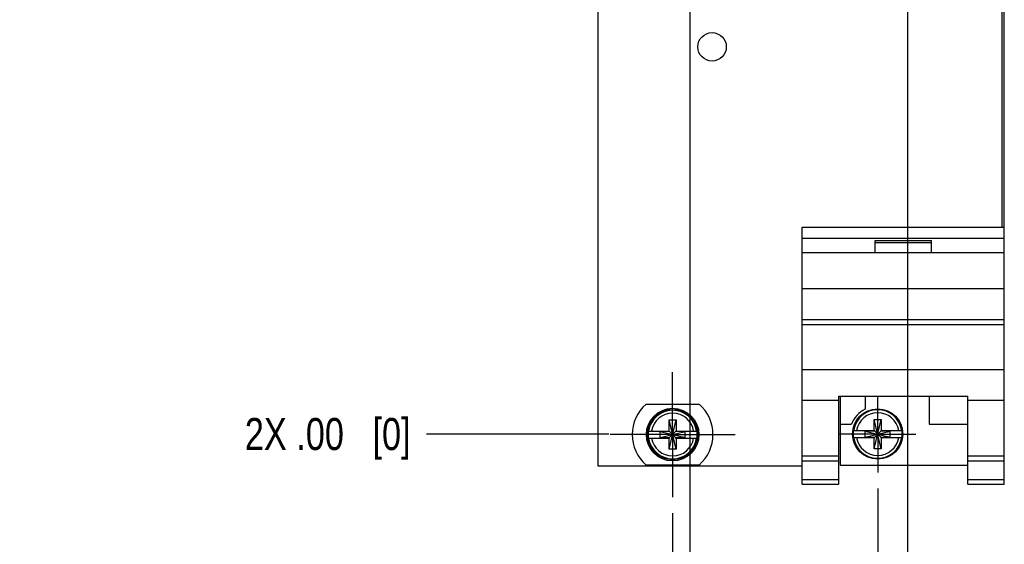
# Model space of a CAD drawing. Header units: inches. Extents: x 0 to 22, y 0 to 17.
# Tile 3 of 22: x 4.4 to 8.2, y 6.1 to 8.1. Entities that reach past the tile are written whole.
import ezdxf

# ---------------------------------------------------------------- set-up
doc = ezdxf.new("R2010")
doc.units = ezdxf.units.IN
doc.header["$LTSCALE"] = 1.21
doc.header["$MEASUREMENT"] = 0
doc.linetypes.add('CENTER', pattern=[0.6, 0.375, -0.075, 0.075, -0.075])
doc.layers.get('0').update_dxf_attribs({"linetype": 'CONTINUOUS'})
doc.layers.add('DEFAULT_1', color=7, linetype='CENTER')
doc.layers.add('DIMENSIONS', color=7, linetype='CONTINUOUS')
doc.styles.get("Standard").update_dxf_attribs({"font": 'txt', "width": 0.8})
doc.dimstyles.new('DIMSTYLE_1', dxfattribs={"dimtxt": 0.125, "dimasz": 0.18, "dimexe": 0.125, "dimexo": 0.0625, "dimgap": 0.03125, "dimtad": 0, "dimtih": 1, "dimtoh": 1, "dimzin": 4, "dimdsep": 46, "dimtxsty": 'STANDARD', "dimblk": '_FILLED', "dimblk1": '_FILLED', "dimblk2": '_FILLED', "dimcen": 0.09, "dimadec": 0, "dimazin": 0, "dimtp": 0.005, "dimtm": 0.005, "dimtfac": 1, "dimtofl": 0, "dimtmove": 0, "dimatfit": 3, "dimldrblk": '_FILLED', "dimfxl": 1, "dimtolj": 1, "dimtzin": 4, "dimarcsym": 0})
doc.dimstyles.new('DIMSTYLE_2', dxfattribs={"dimtxt": 0.125, "dimasz": 0.18, "dimexe": 0.125, "dimexo": 0.0625, "dimgap": 0.03125, "dimtad": 0, "dimtih": 1, "dimtoh": 1, "dimzin": 4, "dimdsep": 46, "dimtxsty": 'STANDARD', "dimblk": '_FILLED', "dimblk1": '_FILLED', "dimblk2": '_FILLED', "dimcen": 0.09, "dimadec": 0, "dimazin": 0, "dimtp": 0.01, "dimtm": 0.01, "dimtfac": 1, "dimtofl": 0, "dimtmove": 0, "dimatfit": 3, "dimldrblk": '_FILLED', "dimfxl": 1, "dimtolj": 1, "dimtzin": 4, "dimarcsym": 0})

# ---------------------------------------------------------------- blocks, each defined once
blk = doc.blocks.new('*D4')
at = {"layer": 'DIMENSIONS', "color": 2, "linetype": 'CONTINUOUS'}
blk.add_line((6.9469, 6.2017), (6.9469, 5.6275), dxfattribs=at)
at = {"layer": 'DIMENSIONS', "color": 2, "linetype": 'CONTINUOUS', "insert": (6.8844, 5.565), "char_height": 0.125, "width": 1.325, "attachment_point": 3, "rotation": 90, "line_spacing_factor": 0.9}
blk.add_mtext('2X .80{\\Ftxt.shx;\\W1.000000;\\H0.125000; }[20.3]', dxfattribs=at)
blk = doc.blocks.new('_FILLED')
at = {"color": 0, "linetype": 'BYBLOCK'}
blk.add_solid([(0, 0), (-1, 0.174), (-1, -0.174)], dxfattribs=at)
blk = doc.blocks.new('*D5')
at = {"layer": 'DIMENSIONS', "color": 2, "linetype": 'CONTINUOUS'}
blk.add_line((7.7469, 6.298), (7.7469, 5.6275), dxfattribs=at)
at = {"layer": 'DIMENSIONS', "color": 2, "linetype": 'CONTINUOUS', "insert": (7.6844, 5.565), "char_height": 0.125, "width": 1.025, "attachment_point": 3, "rotation": 90, "line_spacing_factor": 0.9}
blk.add_mtext('2X .00{\\Ftxt.shx;\\W1.000000;\\H0.125000; }[0]', dxfattribs=at)
blk = doc.blocks.new('*D6')
at = {"layer": 'DIMENSIONS', "color": 2, "linetype": 'CONTINUOUS'}
for p, q in [((7.8629, 9.0146), (7.8629, 5.828)), ((7.8629, 5.828), (7.9346, 5.76)), ((7.9346, 5.76), (7.9346, 5.6275))]:
    blk.add_line(p, q, dxfattribs=at)
at = {"layer": 'DIMENSIONS', "color": 2, "linetype": 'CONTINUOUS', "insert": (7.8721, 5.565), "char_height": 0.125, "width": 0.925, "attachment_point": 3, "rotation": 90, "line_spacing_factor": 0.9}
blk.add_mtext('.12{\\Ftxt.shx;\\W1.000000;\\H0.125000; }[2.9]', dxfattribs=at)
blk = doc.blocks.new('*D7')
at = {"layer": 'DIMENSIONS', "color": 2, "linetype": 'CONTINUOUS'}
for p, q in [((7.0135, 9.0151), (7.0135, 5.8162)), ((7.0135, 5.8162), (7.1356, 5.7482)), ((7.1356, 5.7482), (7.1356, 5.6275))]:
    blk.add_line(p, q, dxfattribs=at)
at = {"layer": 'DIMENSIONS', "color": 2, "linetype": 'CONTINUOUS', "insert": (7.0731, 5.565), "char_height": 0.125, "width": 1.025, "attachment_point": 3, "rotation": 90, "line_spacing_factor": 0.9}
blk.add_mtext('.73{\\Ftxt.shx;\\W1.000000;\\H0.125000; }[18.6]', dxfattribs=at)
blk = doc.blocks.new('*D12')
at = {"layer": 'DIMENSIONS', "color": 2, "linetype": 'CONTINUOUS'}
blk.add_line((6.8259, 9.2027), (5.9872, 9.2027), dxfattribs=at)
at = {"layer": 'DIMENSIONS', "color": 2, "linetype": 'CONTINUOUS', "insert": (5.9247, 9.2652), "char_height": 0.125, "width": 1.425, "attachment_point": 3, "line_spacing_factor": 0.9}
blk.add_mtext('2X 2.69{\\Ftxt.shx;\\W1.000000;\\H0.125000; }[68.4]', dxfattribs=at)
blk = doc.blocks.new('*D13')
at = {"layer": 'DIMENSIONS', "color": 2, "linetype": 'CONTINUOUS'}
blk.add_line((6.6981, 6.51), (5.9872, 6.51), dxfattribs=at)
at = {"layer": 'DIMENSIONS', "color": 2, "linetype": 'CONTINUOUS', "insert": (5.9247, 6.5725), "char_height": 0.125, "width": 1.025, "attachment_point": 3, "line_spacing_factor": 0.9}
blk.add_mtext('2X .00{\\Ftxt.shx;\\W1.000000;\\H0.125000; }[0]', dxfattribs=at)
blk = doc.blocks.new('*D14')
at = {"layer": 'DIMENSIONS', "color": 2, "linetype": 'CONTINUOUS'}
blk.add_line((7.4519, 10.6937), (5.9872, 10.6937), dxfattribs=at)
at = {"layer": 'DIMENSIONS', "color": 2, "linetype": 'CONTINUOUS', "insert": (5.9247, 10.7562), "char_height": 0.125, "width": 1.525, "attachment_point": 3, "line_spacing_factor": 0.9}
blk.add_mtext('2X 4.18{\\Ftxt.shx;\\W1.000000;\\H0.125000; }[106.3]', dxfattribs=at)
blk = doc.blocks.new('*D15')
at = {"layer": 'DIMENSIONS', "color": 2, "linetype": 'CONTINUOUS'}
blk.add_line((6.6409, 11.3307), (5.9872, 11.3307), dxfattribs=at)
at = {"layer": 'DIMENSIONS', "color": 2, "linetype": 'CONTINUOUS', "insert": (5.9247, 11.3932), "char_height": 0.125, "width": 1.525, "attachment_point": 3, "line_spacing_factor": 0.9}
blk.add_mtext('2X 4.82{\\Ftxt.shx;\\W1.000000;\\H0.125000; }[122.4]', dxfattribs=at)
blk = doc.blocks.new('*D16')
at = {"layer": 'DIMENSIONS', "color": 2, "linetype": 'CONTINUOUS'}
blk.add_line((6.5924, 11.4527), (5.9872, 11.4527), dxfattribs=at)
at = {"layer": 'DIMENSIONS', "color": 2, "linetype": 'CONTINUOUS', "insert": (5.9247, 11.5152), "char_height": 0.125, "width": 1.225, "attachment_point": 3, "line_spacing_factor": 0.9}
blk.add_mtext('4.94{\\Ftxt.shx;\\W1.000000;\\H0.125000; }[125.5]', dxfattribs=at)

msp = doc.modelspace()

# ---------------------------------------------------------------- linework, layer by layer
at = {"color": 7, "linetype": 'CONTINUOUS'}
for p, q in [((6.6549, 11.4527), (6.6549, 6.3857)), ((8.2309, 11.4527), (8.2309, 7.317)), ((8.2409, 6.315), (8.2409, 11.4527)), ((7.4529, 7.317), (8.2409, 7.317)), ((7.4529, 6.315), (7.4529, 7.317)), ((7.4529, 7.274), (8.2409, 7.274)), ((7.7369, 7.264), (7.9569, 7.264)), ((7.7369, 7.217), (7.7369, 7.264)), ((7.9569, 7.217), (7.9569, 7.264)), ((7.7369, 7.257), (7.9569, 7.257)), ((8.2409, 7.217), (7.4529, 7.217)), ((7.4529, 7.077), (8.2409, 7.077)), ((7.4529, 6.957), (8.2409, 6.957)), ((7.4529, 6.9375), (8.2409, 6.9375)), ((7.4529, 6.7617), (8.2409, 6.7617)), ((7.5949, 6.6573), (8.0989, 6.6573)), ((7.5949, 6.315), (7.5949, 6.6573)), ((7.6009, 6.6573), (7.6009, 6.388)), ((7.6979, 6.6573), (7.6979, 6.6074)), ((7.9479, 6.6573), (7.9479, 6.548)), ((8.0989, 6.315), (8.0989, 6.6573)), ((6.8432, 6.6262), (7.0507, 6.6262)), ((7.4529, 6.642), (7.5949, 6.642)), ((8.0989, 6.642), (8.2409, 6.642)), ((6.9331, 6.5648), (6.9607, 6.5648)), ((6.9607, 6.4506), (6.9331, 6.5648)), ((6.9331, 6.5215), (6.9331, 6.5648)), ((6.9331, 6.4506), (6.9607, 6.5648)), ((6.9607, 6.5648), (6.9607, 6.5215)), ((7.6009, 6.548), (7.6448, 6.548)), ((7.7331, 6.5671), (7.7607, 6.5671)), ((7.7607, 6.4529), (7.7331, 6.5671)), ((7.7331, 6.5238), (7.7331, 6.5671)), ((7.7331, 6.4529), (7.7607, 6.5671)), ((7.7607, 6.5671), (7.7607, 6.5238)), ((7.9479, 6.548), (8.0989, 6.548)), ((6.8523, 6.5215), (6.9352, 6.5215)), ((6.8523, 6.4939), (6.9352, 6.4939)), ((6.9352, 6.5194), (6.8984, 6.5194)), ((6.8984, 6.5194), (6.9954, 6.496)), ((6.8984, 6.496), (6.9954, 6.5194)), ((6.8984, 6.496), (6.8984, 6.5194)), ((6.8984, 6.496), (6.9352, 6.496)), ((6.9331, 6.4506), (6.9331, 6.4939)), ((6.9352, 6.5215), (6.9352, 6.5194)), ((6.9586, 6.496), (6.9352, 6.5194)), ((6.9352, 6.496), (6.9586, 6.5194)), ((6.9352, 6.4939), (6.9352, 6.496)), ((6.9586, 6.5215), (7.0416, 6.5215)), ((6.9586, 6.5215), (6.9586, 6.5194)), ((6.9954, 6.5194), (6.9586, 6.5194)), ((6.9586, 6.496), (6.9954, 6.496)), ((6.9586, 6.4939), (6.9586, 6.496)), ((6.9586, 6.4939), (7.0416, 6.4939)), ((6.9607, 6.4939), (6.9607, 6.4506)), ((6.9954, 6.496), (6.9954, 6.5194)), ((7.6523, 6.5238), (7.7352, 6.5238)), ((7.6523, 6.4962), (7.7352, 6.4962)), ((7.6984, 6.4983), (7.7954, 6.5217)), ((7.7352, 6.5217), (7.6984, 6.5217)), ((7.6984, 6.5217), (7.7954, 6.4983)), ((7.6984, 6.4983), (7.6984, 6.5217)), ((7.6984, 6.4983), (7.7352, 6.4983)), ((7.7331, 6.4529), (7.7331, 6.4962)), ((7.7352, 6.5238), (7.7352, 6.5217)), ((7.7352, 6.5217), (7.7586, 6.4983)), ((7.7352, 6.4983), (7.7586, 6.5217)), ((7.7352, 6.4962), (7.7352, 6.4983)), ((7.7586, 6.5238), (7.8416, 6.5238)), ((7.7586, 6.5238), (7.7586, 6.5217)), ((7.7954, 6.5217), (7.7586, 6.5217)), ((7.7586, 6.4983), (7.7954, 6.4983)), ((7.7586, 6.4962), (7.7586, 6.4983)), ((7.7586, 6.4962), (7.8416, 6.4962)), ((7.7607, 6.4962), (7.7607, 6.4529)), ((7.7954, 6.4983), (7.7954, 6.5217)), ((6.9607, 6.4506), (6.9331, 6.4506)), ((7.4529, 6.425), (7.5949, 6.425)), ((7.7607, 6.4529), (7.7331, 6.4529)), ((8.0989, 6.425), (8.2409, 6.425)), ((6.6549, 6.3857), (7.4529, 6.3857)), ((7.0507, 6.3892), (6.8432, 6.3892)), ((7.4529, 6.4058), (7.5949, 6.4058)), ((7.6009, 6.388), (8.0989, 6.388)), ((8.0989, 6.4058), (8.2409, 6.4058)), ((7.4529, 6.3329), (7.5949, 6.3329)), ((7.4529, 6.315), (7.5949, 6.315)), ((8.0989, 6.3329), (8.2409, 6.3329)), ((8.0989, 6.315), (8.2409, 6.315))]:
    msp.add_line(p, q, dxfattribs=at)
for centre, radius in [((7.1009, 8.0197), 0.0555), ((6.9469, 6.5077), 0.1025), ((7.7469, 6.51), 0.098), ((6.9469, 6.5077), 0.098)]:
    msp.add_circle(centre, radius, dxfattribs=at)
for centre, radius, start, end in [((6.9469, 6.5077), 0.1575, 131.203, 228.797), ((6.9469, 6.5077), 0.1575, 311.203, 48.797), ((7.7469, 6.51), 0.109, 116.7143, 159.5968), ((6.9469, 6.5077), 0.0947, 8.3637, 171.6363), ((6.9469, 6.5077), 0.0832, 9.5336, 170.4664), ((7.7469, 6.51), 0.0947, 8.3637, 171.6363), ((7.7469, 6.51), 0.0832, 9.5336, 170.4664), ((6.9469, 6.5077), 0.0956, 171.7166, 188.2834), ((6.9469, 6.5077), 0.0947, 188.3637, 351.6363), ((6.9469, 6.5077), 0.0832, 189.5336, 350.4664), ((6.9469, 6.5077), 0.0956, 351.7166, 8.2834), ((7.7469, 6.51), 0.0956, 171.7166, 188.2834), ((7.7469, 6.51), 0.0947, 188.3637, 351.6363), ((7.7469, 6.51), 0.0832, 189.5336, 350.4664), ((7.7469, 6.51), 0.0956, 351.7166, 8.2834)]:
    msp.add_arc(centre, radius, start, end, dxfattribs=at)
at = {"layer": 'DEFAULT_1', "color": 7, "linetype": 'CENTER'}
for p, q in [((6.9469, 6.5077), (6.9469, 6.7512)), ((7.7469, 6.51), (7.7469, 6.6595)), ((6.9469, 6.5077), (6.7034, 6.5077)), ((6.9469, 6.5077), (7.1904, 6.5077)), ((6.9469, 6.5077), (6.9469, 6.2642)), ((7.7469, 6.51), (7.5974, 6.51)), ((7.7469, 6.51), (7.8964, 6.51)), ((7.7469, 6.51), (7.7469, 6.3605))]:
    msp.add_line(p, q, dxfattribs=at)

# ---------------------------------------------------------------- dimensions: what is measured, and where the dimension line sits
at = {"layer": 'DIMENSIONS', "color": 2, "linetype": 'CONTINUOUS'}
for feature_location, offset, origin, picture, middle in [((6.5924, 11.4527), (-0.6053, 0), (6.6549, 6.51), '*D16', (5.3122, 11.4527)), ((7.0135, 9.0151), (0.1221, -3.3876), (7.7469, 9.0776), '*D7', (7.1356, 5.0525)), ((7.8629, 9.0146), (0.0717, -3.3871), (7.7469, 9.0771), '*D6', (7.9346, 5.1025))]:
    dim = msp.add_ordinate_dim(feature_location=feature_location, offset=offset, dtype=0, origin=origin, dimstyle='DIMSTYLE_1', dxfattribs=at)
    dim.commit()
    dim.dimension.update_dxf_attribs({"geometry": picture, "text_midpoint": middle})
for feature_location, offset, dtype, origin, dimstyle, picture, middle in [((6.6409, 11.3307), (-0.6538, 0), 0, (6.7034, 6.51), 'DIMSTYLE_1', '*D15', (5.1622, 11.3307)), ((7.4519, 10.6937), (-1.4648, 0), 0, (7.5144, 6.51), 'DIMSTYLE_1', '*D14', (5.1622, 10.6937)), ((6.8259, 9.2027), (-0.8388, 0), 0, (7.5974, 6.51), 'DIMSTYLE_1', '*D12', (5.2122, 9.2027)), ((6.6981117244, 6.5099991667), (-0.7109486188, 0), 0, (7.5974087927, 6.5099991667), 'DIMSTYLE_2', '*D13', (5.4121631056, 6.5099991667)), ((6.9469, 6.2017), (0, -0.5742), 1, (7.7469, 6.3605), 'DIMSTYLE_1', '*D4', (6.9469, 4.9025)), ((7.7469166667, 6.2979912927), (0, -0.670492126), 1, (7.7469166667, 6.3604912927), 'DIMSTYLE_2', '*D5', (7.7469166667, 5.0524991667))]:
    dim = msp.add_ordinate_dim(feature_location=feature_location, offset=offset, dtype=dtype, origin=origin, text='2X <>', dimstyle=dimstyle, dxfattribs=at)
    dim.commit()
    dim.dimension.update_dxf_attribs({"geometry": picture, "text_midpoint": middle})

doc.saveas('drawing.dxf')
